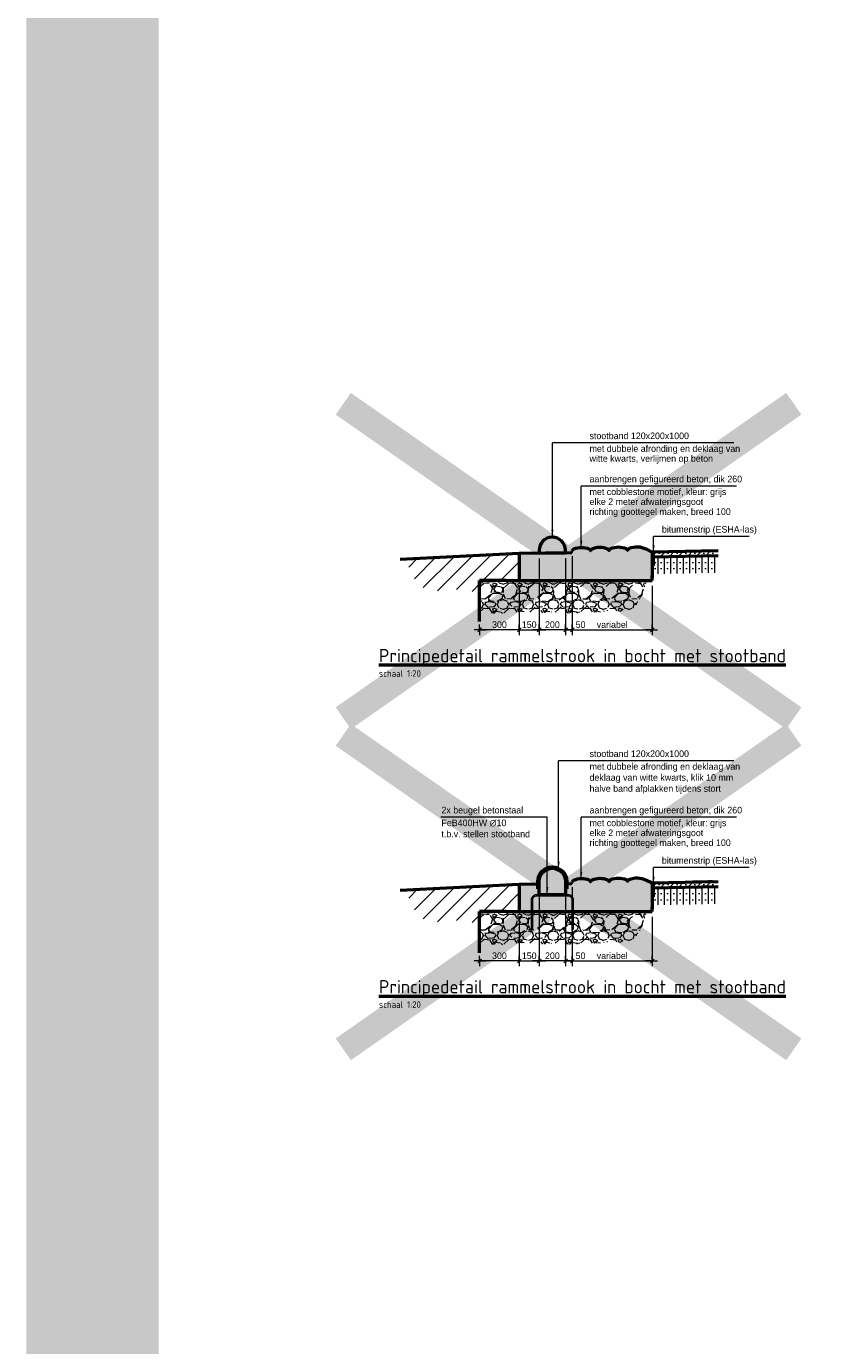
# Model space of a CAD drawing. Header units: metres. Extents: x -699 to 2316, y -1199 to 781.
# Tile 179 of 256: x -8.58 to -2.46, y -58.39 to -48.43. Entities that reach past the tile are written whole.
import ezdxf

# ---------------------------------------------------------------- set-up
doc = ezdxf.new("R2010")
doc.units = ezdxf.units.M
doc.header["$PDMODE"] = 1
for name, color, linetype, lineweight in [('N-WE-VH-KANTVERHARDING-GD', 210, 'Continuous', 50), ('X-XX-AL-A-GS', 253, 'Continuous', 18), ('X-XX-AL-A-ZW', 8, 'Continuous', 18), ('X-XX-AL-M', 7, 'Continuous', 18), ('X-XX-AL-T25', 7, 'Continuous', 25), ('X-XX-AL-T50', 130, 'Continuous', 50)]:
    doc.layers.add(name, color=color, linetype=linetype, lineweight=lineweight)
doc.layers.add('to-xx-view', color=1, linetype='Continuous', lineweight=25, plot=False)
doc.styles.add('NLCS-ISO', font='NLCS-ISO.ttf')
doc.styles.add('rtw_iso', font='iso-rtw.shx')
doc.dimstyles.new('RTW-LGO-20-B', dxfattribs={"dimtxt": 0.05, "dimasz": 0.01, "dimexe": 0.04, "dimexo": 0.04, "dimgap": 0.014, "dimtad": 1, "dimdec": 0, "dimlfac": 1000, "dimzin": 0, "dimdsep": 46, "dimtxsty": 'rtw_iso', "dimblk1": 'RTW-TIC-V1', "dimblk2": 'RTW-TIC-V1', "dimsah": 1, "dimcen": 2.5, "dimdle": 2, "dimclrd": 8, "dimclre": 8, "dimclrt": 256, "dimaunit": 2, "dimadec": 6, "dimazin": 0, "dimtfac": 1, "dimtdec": 4, "dimtmove": 0, "dimatfit": 0, "dimldrblk": 'RTW-TIC-V1', "dimfxl": 1, "dimtolj": 1, "dimtzin": 0, "dimlwd": 18, "dimlwe": 18, "dimarcsym": 0})

# ---------------------------------------------------------------- blocks, each defined once
blk = doc.blocks.new('RTW-L_ARR')
at = {"color": 0, "linetype": 'ByBlock', "lineweight": 18}
blk.add_solid([(-1, 0.17), (-1, -0.17), (0, 0)], dxfattribs=at)
blk = doc.blocks.new('RTW-TIC-V1')
at = {"color": 0, "lineweight": 18}
for p, q in [((0, 0), (-5, 0)), ((-1.41, -1.41), (1.41, 1.41)), ((0, 0), (0, 4)), ((0, 0), (4, 0)), ((0, 0), (0, -4))]:
    blk.add_line(p, q, dxfattribs=at)
blk = doc.blocks.new('*D977')
at = {"layer": 'Defpoints', "color": 0, "transparency": 16777216}
for p in [(-4.4607, -52.4245), (-3.8566, -52.6095), (-3.8566, -52.9818)]:
    blk.add_point(p, dxfattribs=at)
at = {"layer": 'X-XX-AL-M', "color": 8, "lineweight": 18, "transparency": 16777216}
for p, q in [((-4.4607, -52.4645), (-4.4607, -53.0218)), ((-3.8566, -52.6495), (-3.8566, -53.0218)), ((-4.4507, -52.9818), (-3.8666, -52.9818))]:
    blk.add_line(p, q, dxfattribs=at)
at = {"layer": 'X-XX-AL-M', "color": 8, "lineweight": 18, "transparency": 16777216, "xscale": 0.01, "yscale": 0.01, "zscale": 0.01, "rotation": 180}
blk.add_blockref('RTW-TIC-V1', (-4.4607, -52.9818), dxfattribs=at)
at = {"layer": 'X-XX-AL-M', "color": 8, "lineweight": 18, "transparency": 16777216, "xscale": 0.01, "yscale": 0.01, "zscale": 0.01}
blk.add_blockref('RTW-TIC-V1', (-3.8566, -52.9818), dxfattribs=at)
at = {"layer": 'X-XX-AL-M', "transparency": 16777216, "insert": (-4.1586, -52.9428), "char_height": 0.05, "attachment_point": 5, "style": 'rtw_iso'}
blk.add_mtext('\\A1;variabel', dxfattribs=at)
blk = doc.blocks.new('*D978')
at = {"layer": 'Defpoints', "color": 0, "transparency": 16777216}
for p in [(-4.7107, -52.4031), (-4.5107, -52.401), (-4.7107, -52.9818)]:
    blk.add_point(p, dxfattribs=at)
at = {"layer": 'X-XX-AL-M', "color": 8, "lineweight": 18, "transparency": 16777216}
for p, q in [((-4.7107, -52.4431), (-4.7107, -53.0218)), ((-4.5107, -52.441), (-4.5107, -53.0218)), ((-4.5207, -52.9818), (-4.7007, -52.9818))]:
    blk.add_line(p, q, dxfattribs=at)
at = {"layer": 'X-XX-AL-M', "color": 8, "lineweight": 18, "transparency": 16777216, "xscale": 0.01, "yscale": 0.01, "zscale": 0.01, "rotation": 180}
blk.add_blockref('RTW-TIC-V1', (-4.7107, -52.9818), dxfattribs=at)
at = {"layer": 'X-XX-AL-M', "color": 8, "lineweight": 18, "transparency": 16777216, "xscale": 0.01, "yscale": 0.01, "zscale": 0.01}
blk.add_blockref('RTW-TIC-V1', (-4.5107, -52.9818), dxfattribs=at)
at = {"layer": 'X-XX-AL-M', "transparency": 16777216, "insert": (-4.6107, -52.9428), "char_height": 0.05, "attachment_point": 5, "style": 'rtw_iso'}
blk.add_mtext('\\A1;200', dxfattribs=at)
blk = doc.blocks.new('*D979')
at = {"layer": 'Defpoints', "color": 0, "transparency": 16777216}
for p in [(-4.7107, -52.4031), (-4.8607, -52.6076), (-4.7107, -52.9818)]:
    blk.add_point(p, dxfattribs=at)
at = {"layer": 'X-XX-AL-M', "color": 8, "lineweight": 18, "transparency": 16777216}
for p, q in [((-4.7107, -52.4431), (-4.7107, -53.0218)), ((-4.8607, -52.6476), (-4.8607, -53.0218)), ((-4.8507, -52.9818), (-4.7207, -52.9818))]:
    blk.add_line(p, q, dxfattribs=at)
at = {"layer": 'X-XX-AL-M', "color": 8, "lineweight": 18, "transparency": 16777216, "xscale": 0.01, "yscale": 0.01, "zscale": 0.01, "rotation": 180}
blk.add_blockref('RTW-TIC-V1', (-4.8607, -52.9818), dxfattribs=at)
at = {"layer": 'X-XX-AL-M', "color": 8, "lineweight": 18, "transparency": 16777216, "xscale": 0.01, "yscale": 0.01, "zscale": 0.01}
blk.add_blockref('RTW-TIC-V1', (-4.7107, -52.9818), dxfattribs=at)
at = {"layer": 'X-XX-AL-M', "transparency": 16777216, "insert": (-4.7857, -52.9428), "char_height": 0.05, "attachment_point": 5, "style": 'rtw_iso'}
blk.add_mtext('\\A1;150', dxfattribs=at)
blk = doc.blocks.new('*D980')
at = {"layer": 'Defpoints', "color": 0, "transparency": 16777216}
for p in [(-4.8607, -52.6076), (-5.1607, -52.9194), (-5.1607, -52.9818)]:
    blk.add_point(p, dxfattribs=at)
at = {"layer": 'X-XX-AL-M', "color": 8, "lineweight": 18, "transparency": 16777216}
for p, q in [((-4.8607, -52.6476), (-4.8607, -53.0218)), ((-5.1607, -52.9594), (-5.1607, -53.0218)), ((-4.8707, -52.9818), (-5.1507, -52.9818))]:
    blk.add_line(p, q, dxfattribs=at)
at = {"layer": 'X-XX-AL-M', "color": 8, "lineweight": 18, "transparency": 16777216, "xscale": 0.01, "yscale": 0.01, "zscale": 0.01, "rotation": 180}
blk.add_blockref('RTW-TIC-V1', (-5.1607, -52.9818), dxfattribs=at)
at = {"layer": 'X-XX-AL-M', "color": 8, "lineweight": 18, "transparency": 16777216, "xscale": 0.01, "yscale": 0.01, "zscale": 0.01}
blk.add_blockref('RTW-TIC-V1', (-4.8607, -52.9818), dxfattribs=at)
at = {"layer": 'X-XX-AL-M', "transparency": 16777216, "insert": (-5.0107, -52.9428), "char_height": 0.05, "attachment_point": 5, "style": 'rtw_iso'}
blk.add_mtext('\\A1;300', dxfattribs=at)
blk = doc.blocks.new('*D981')
at = {"layer": 'Defpoints', "color": 0, "transparency": 16777216}
for p in [(-4.4607, -52.3845), (-4.5107, -52.401), (-4.4607, -52.9818)]:
    blk.add_point(p, dxfattribs=at)
at = {"layer": 'X-XX-AL-M', "color": 8, "lineweight": 18, "transparency": 16777216}
for p, q in [((-4.5107, -52.441), (-4.5107, -53.0218)), ((-4.4607, -52.4245), (-4.4607, -53.0218)), ((-4.5207, -52.9818), (-4.5307, -52.9818)), ((-4.5107, -52.9818), (-4.4607, -52.9818)), ((-4.4507, -52.9818), (-4.3556, -52.9818))]:
    blk.add_line(p, q, dxfattribs=at)
at = {"layer": 'X-XX-AL-M', "color": 8, "lineweight": 18, "transparency": 16777216, "xscale": 0.01, "yscale": 0.01, "zscale": 0.01}
blk.add_blockref('RTW-TIC-V1', (-4.5107, -52.9818), dxfattribs=at)
at = {"layer": 'X-XX-AL-M', "color": 8, "lineweight": 18, "transparency": 16777216, "xscale": 0.01, "yscale": 0.01, "zscale": 0.01, "rotation": 180}
blk.add_blockref('RTW-TIC-V1', (-4.4607, -52.9818), dxfattribs=at)
at = {"layer": 'X-XX-AL-M', "transparency": 16777216, "insert": (-4.3981, -52.9428), "char_height": 0.05, "attachment_point": 5, "style": 'rtw_iso'}
blk.add_mtext('\\A1;50', dxfattribs=at)
blk = doc.blocks.new('*D966')
at = {"layer": 'Defpoints', "color": 0, "transparency": 16777216}
for p in [(-4.4607, -54.9245), (-3.8566, -55.1095), (-3.8566, -55.4818)]:
    blk.add_point(p, dxfattribs=at)
at = {"layer": 'X-XX-AL-M', "color": 8, "lineweight": 18, "transparency": 16777216}
for p, q in [((-4.4607, -54.9645), (-4.4607, -55.5218)), ((-3.8566, -55.1495), (-3.8566, -55.5218)), ((-4.4507, -55.4818), (-3.8666, -55.4818))]:
    blk.add_line(p, q, dxfattribs=at)
at = {"layer": 'X-XX-AL-M', "color": 8, "lineweight": 18, "transparency": 16777216, "xscale": 0.01, "yscale": 0.01, "zscale": 0.01, "rotation": 180}
blk.add_blockref('RTW-TIC-V1', (-4.4607, -55.4818), dxfattribs=at)
at = {"layer": 'X-XX-AL-M', "color": 8, "lineweight": 18, "transparency": 16777216, "xscale": 0.01, "yscale": 0.01, "zscale": 0.01}
blk.add_blockref('RTW-TIC-V1', (-3.8566, -55.4818), dxfattribs=at)
at = {"layer": 'X-XX-AL-M', "transparency": 16777216, "insert": (-4.1586, -55.4428), "char_height": 0.05, "attachment_point": 5, "style": 'rtw_iso'}
blk.add_mtext('\\A1;variabel', dxfattribs=at)
blk = doc.blocks.new('*D967')
at = {"layer": 'Defpoints', "color": 0, "transparency": 16777216}
for p in [(-4.7107, -54.9031), (-4.5107, -54.901), (-4.7107, -55.4818)]:
    blk.add_point(p, dxfattribs=at)
at = {"layer": 'X-XX-AL-M', "color": 8, "lineweight": 18, "transparency": 16777216}
for p, q in [((-4.7107, -54.9431), (-4.7107, -55.5218)), ((-4.5107, -54.941), (-4.5107, -55.5218)), ((-4.5207, -55.4818), (-4.7007, -55.4818))]:
    blk.add_line(p, q, dxfattribs=at)
at = {"layer": 'X-XX-AL-M', "color": 8, "lineweight": 18, "transparency": 16777216, "xscale": 0.01, "yscale": 0.01, "zscale": 0.01, "rotation": 180}
blk.add_blockref('RTW-TIC-V1', (-4.7107, -55.4818), dxfattribs=at)
at = {"layer": 'X-XX-AL-M', "color": 8, "lineweight": 18, "transparency": 16777216, "xscale": 0.01, "yscale": 0.01, "zscale": 0.01}
blk.add_blockref('RTW-TIC-V1', (-4.5107, -55.4818), dxfattribs=at)
at = {"layer": 'X-XX-AL-M', "transparency": 16777216, "insert": (-4.6107, -55.4428), "char_height": 0.05, "attachment_point": 5, "style": 'rtw_iso'}
blk.add_mtext('\\A1;200', dxfattribs=at)
blk = doc.blocks.new('*D968')
at = {"layer": 'Defpoints', "color": 0, "transparency": 16777216}
for p in [(-4.7107, -54.9031), (-4.8607, -55.1076), (-4.7107, -55.4818)]:
    blk.add_point(p, dxfattribs=at)
at = {"layer": 'X-XX-AL-M', "color": 8, "lineweight": 18, "transparency": 16777216}
for p, q in [((-4.7107, -54.9431), (-4.7107, -55.5218)), ((-4.8607, -55.1476), (-4.8607, -55.5218)), ((-4.8507, -55.4818), (-4.7207, -55.4818))]:
    blk.add_line(p, q, dxfattribs=at)
at = {"layer": 'X-XX-AL-M', "color": 8, "lineweight": 18, "transparency": 16777216, "xscale": 0.01, "yscale": 0.01, "zscale": 0.01, "rotation": 180}
blk.add_blockref('RTW-TIC-V1', (-4.8607, -55.4818), dxfattribs=at)
at = {"layer": 'X-XX-AL-M', "color": 8, "lineweight": 18, "transparency": 16777216, "xscale": 0.01, "yscale": 0.01, "zscale": 0.01}
blk.add_blockref('RTW-TIC-V1', (-4.7107, -55.4818), dxfattribs=at)
at = {"layer": 'X-XX-AL-M', "transparency": 16777216, "insert": (-4.7857, -55.4428), "char_height": 0.05, "attachment_point": 5, "style": 'rtw_iso'}
blk.add_mtext('\\A1;150', dxfattribs=at)
blk = doc.blocks.new('*D969')
at = {"layer": 'Defpoints', "color": 0, "transparency": 16777216}
for p in [(-4.8607, -55.1076), (-5.1607, -55.4194), (-5.1607, -55.4818)]:
    blk.add_point(p, dxfattribs=at)
at = {"layer": 'X-XX-AL-M', "color": 8, "lineweight": 18, "transparency": 16777216}
for p, q in [((-4.8607, -55.1476), (-4.8607, -55.5218)), ((-5.1607, -55.4594), (-5.1607, -55.5218)), ((-4.8707, -55.4818), (-5.1507, -55.4818))]:
    blk.add_line(p, q, dxfattribs=at)
at = {"layer": 'X-XX-AL-M', "color": 8, "lineweight": 18, "transparency": 16777216, "xscale": 0.01, "yscale": 0.01, "zscale": 0.01, "rotation": 180}
blk.add_blockref('RTW-TIC-V1', (-5.1607, -55.4818), dxfattribs=at)
at = {"layer": 'X-XX-AL-M', "color": 8, "lineweight": 18, "transparency": 16777216, "xscale": 0.01, "yscale": 0.01, "zscale": 0.01}
blk.add_blockref('RTW-TIC-V1', (-4.8607, -55.4818), dxfattribs=at)
at = {"layer": 'X-XX-AL-M', "transparency": 16777216, "insert": (-5.0107, -55.4428), "char_height": 0.05, "attachment_point": 5, "style": 'rtw_iso'}
blk.add_mtext('\\A1;300', dxfattribs=at)
blk = doc.blocks.new('*D970')
at = {"layer": 'Defpoints', "color": 0, "transparency": 16777216}
for p in [(-4.5107, -54.901), (-4.4607, -54.8845), (-4.4607, -55.4818)]:
    blk.add_point(p, dxfattribs=at)
at = {"layer": 'X-XX-AL-M', "color": 8, "lineweight": 18, "transparency": 16777216}
for p, q in [((-4.5107, -54.941), (-4.5107, -55.5218)), ((-4.4607, -54.9245), (-4.4607, -55.5218)), ((-4.5207, -55.4818), (-4.5307, -55.4818)), ((-4.5107, -55.4818), (-4.4607, -55.4818)), ((-4.4507, -55.4818), (-4.3556, -55.4818))]:
    blk.add_line(p, q, dxfattribs=at)
at = {"layer": 'X-XX-AL-M', "color": 8, "lineweight": 18, "transparency": 16777216, "xscale": 0.01, "yscale": 0.01, "zscale": 0.01}
blk.add_blockref('RTW-TIC-V1', (-4.5107, -55.4818), dxfattribs=at)
at = {"layer": 'X-XX-AL-M', "color": 8, "lineweight": 18, "transparency": 16777216, "xscale": 0.01, "yscale": 0.01, "zscale": 0.01, "rotation": 180}
blk.add_blockref('RTW-TIC-V1', (-4.4607, -55.4818), dxfattribs=at)
at = {"layer": 'X-XX-AL-M', "transparency": 16777216, "insert": (-4.3981, -55.4428), "char_height": 0.05, "attachment_point": 5, "style": 'rtw_iso'}
blk.add_mtext('\\A1;50', dxfattribs=at)

msp = doc.modelspace()

# ---------------------------------------------------------------- hatches: boundary and pattern name
at = {"layer": 'X-XX-AL-A-GS', "linetype": 'Continuous'}
h = msp.add_hatch(color=254, dxfattribs=at)
edge = h.paths.add_edge_path()
edge.add_line((-4.7109, -52.3831), (-4.7107, -52.4031))
edge.add_line((-4.7107, -52.4031), (-4.5107, -52.401))
edge.add_line((-4.5107, -52.401), (-4.5109, -52.381))
edge.add_arc((-4.6109, -52.3821), 0.1, 0.59523, 180.59523)
for points in [[(-4.8607, -52.4046), (-4.8607, -52.6095), (-3.8566, -52.6095), (-3.8566, -52.5745), (-3.8566, -52.4995), (-3.8566, -52.4295), (-3.8566, -52.3945), (-3.9046, -52.3705, 0.219089), (-4.03, -52.3665, 0.232096), (-4.0415, -52.3798, -0.75002), (-4.0431, -52.3798, 0.221583), (-4.0546, -52.3674, 0.2), (-4.1699, -52.3679, 0.232096), (-4.1815, -52.3812, -0.75002), (-4.1831, -52.3812, 0.221583), (-4.1945, -52.3688, 0.2), (-4.3099, -52.3693, 0.232096), (-4.3215, -52.3825, -0.75002), (-4.3231, -52.3826, 0.221583), (-4.3345, -52.3702, 0.101292), (-4.3936, -52.3589, 0.094102), (-4.4483, -52.3706, 0.232096), (-4.4599, -52.3839), (-4.4643, -52.4005)], [(-4.8607, -54.9046), (-4.8607, -55.1095), (-3.8566, -55.1095), (-3.8566, -55.0745), (-3.8566, -54.9995), (-3.8566, -54.9295), (-3.8566, -54.8945), (-3.9046, -54.8705, 0.219089), (-4.03, -54.8665, 0.232096), (-4.0415, -54.8798, -0.75002), (-4.0431, -54.8798, 0.221583), (-4.0546, -54.8674, 0.2), (-4.1699, -54.8679, 0.232096), (-4.1815, -54.8812, -0.75002), (-4.1831, -54.8812, 0.221583), (-4.1945, -54.8688, 0.2), (-4.3099, -54.8693, 0.232096), (-4.3215, -54.8825, -0.75002), (-4.3231, -54.8826, 0.221583), (-4.3345, -54.8702, 0.101292), (-4.3936, -54.8589, 0.094102), (-4.4483, -54.8706, 0.232096), (-4.4599, -54.8839), (-4.4643, -54.9005)]]:
    msp.add_hatch(color=254, dxfattribs=at).paths.add_polyline_path(points)
at = {"layer": 'X-XX-AL-A-GS'}
h = msp.add_hatch(dxfattribs=at)
h.set_pattern_fill('VD-SMAB', color=256, scale=0.508, angle=-14.90447, style=0, pattern_type=2)
h.set_pattern_definition([(45, (229.031653, 203.634357), (-0.0336759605, 0.0336759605), []), (45, (229.06533, 203.634357), (-0.0336759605, 0.0336759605), [0, -0.047625])])
h.paths.add_polyline_path([(-3.3969, -52.386), (-3.8566, -52.3945), (-3.8566, -52.4295), (-3.3969, -52.421)])
h = msp.add_hatch(dxfattribs=at)
h.set_pattern_fill('ANSI31', color=256, scale=0.75, style=0)
h.set_pattern_definition([(45, (-5.5761, -50.00085), (-0.0662913, 0.0662913), [])])
h.paths.add_polyline_path([(-4.8607, -52.4046), (-5.7247, -52.4478), (-5.6444, -52.6149), (-5.545, -52.6977), (-5.3793, -52.6701), (-5.1607, -52.6988), (-5.1607, -52.6103), (-4.8607, -52.6103)])
h = msp.add_hatch(dxfattribs=at)
h.set_pattern_fill('VD-STAB', color=256, scale=0.508, angle=30.09553, style=0, pattern_type=2)
h.set_pattern_definition([(90, (-5.76445, -53.06744), (-0.047625, -2e-12), []), (90, (-5.740637, -53.04363), (-0.047625, -2e-12), [0, -0.047625])])
h.paths.add_polyline_path([(-3.3652, -52.4204), (-3.8566, -52.4295), (-3.8566, -52.4945), (-3.3652, -52.4854)])
h.paths.add_polyline_path([(-3.3652, -52.4854), (-3.8566, -52.4945), (-3.8566, -52.4995), (-3.8566, -52.5595), (-3.3652, -52.5504)])
at = {"layer": 'X-XX-AL-A-GS', "linetype": 'Continuous'}
h = msp.add_hatch(color=254, dxfattribs=at)
edge = h.paths.add_edge_path()
edge.add_line((-4.7109, -54.8831), (-4.7107, -54.9031))
edge.add_line((-4.7107, -54.9031), (-4.5107, -54.901))
edge.add_line((-4.5107, -54.901), (-4.5109, -54.881))
edge.add_arc((-4.6109, -54.8821), 0.1, 0.59523, 180.59523)
at = {"layer": 'X-XX-AL-A-GS'}
h = msp.add_hatch(dxfattribs=at)
h.set_pattern_fill('ANSI31', color=256, scale=0.75, style=0)
h.set_pattern_definition([(45, (-5.5761, -52.50085), (-0.0662913, 0.0662913), [])])
h.paths.add_polyline_path([(-4.8607, -54.9046), (-5.7247, -54.9478), (-5.6444, -55.1149), (-5.545, -55.1977), (-5.3793, -55.1701), (-5.1607, -55.1988), (-5.1607, -55.1103), (-4.8607, -55.1103)])
h = msp.add_hatch(dxfattribs=at)
h.set_pattern_fill('VD-SMAB', color=256, scale=0.508, angle=-14.90447, style=0, pattern_type=2)
h.set_pattern_definition([(45, (229.031653, 201.134357), (-0.0336759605, 0.0336759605), []), (45, (229.06533, 201.134357), (-0.0336759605, 0.0336759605), [0, -0.047625])])
h.paths.add_polyline_path([(-3.3969, -54.886), (-3.8566, -54.8945), (-3.8566, -54.9295), (-3.3969, -54.921)])
h = msp.add_hatch(dxfattribs=at)
h.set_pattern_fill('VD-STAB', color=256, scale=0.508, angle=30.09553, style=0, pattern_type=2)
h.set_pattern_definition([(90, (-5.76445, -55.56744), (-0.047625, -2e-12), []), (90, (-5.740637, -55.54363), (-0.047625, -2e-12), [0, -0.047625])])
h.paths.add_polyline_path([(-3.3652, -54.9204), (-3.8566, -54.9295), (-3.8566, -54.9945), (-3.3652, -54.9854)])
h.paths.add_polyline_path([(-3.3652, -54.9854), (-3.8566, -54.9945), (-3.8566, -54.9995), (-3.8566, -55.0595), (-3.3652, -55.0504)])
at = {"layer": 'X-XX-AL-A-ZW'}
h = msp.add_hatch(dxfattribs=at)
h.set_pattern_fill('GRAVEL', color=256, scale=0.19, style=0)
h.set_pattern_definition([(228.0128, (-5.418339, -49.940513), (-1.519999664, -1.710000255), [0.025562, -2.530627]), (184.9697, (-5.435439, -49.959513), (2.2800002, 0.189998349), [0.043865, -4.3426257]), (132.5104, (-5.479139, -49.963313), (1.899998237, -2.090001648), [0.03093, -3.062046]), (267.2737, (-5.553239, -50.010813), (0.189999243, 3.800000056), [0.039945, -3.954576]), (292.8337, (-5.555139, -50.050713), (-0.950001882, 2.279999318), [0.0391695, -3.877781]), (357.2737, (-5.539939, -50.086813), (-3.800000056, 0.189999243), [0.039945, -3.954576]), (37.6942, (-5.500039, -50.088713), (-2.470001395, -1.899998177), [0.0528255, -5.2297213]), (72.2553, (-5.458239, -50.056413), (1.330002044, 4.179999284), [0.0498727, -4.937401]), (121.4296, (-5.443039, -50.008913), (-1.520001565, 2.469999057), [0.0400805, -3.967974]), (175.2364, (-5.46394, -49.974713), (2.09000018, -0.18999839), [0.045758, -2.242145]), (222.3974, (-5.509539, -49.970913), (-2.280001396, -2.089998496), [0.059175, -5.8583413]), (138.8141, (-5.36514, -50.012713), (-1.33000056, 1.13999949), [0.020197, -1.9995304]), (171.4692, (-5.380339, -49.999413), (2.469999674, -0.380001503), [0.038425, -3.804087]), (225, (-5.41834, -49.99371), (2e-11, -0.19), [0.02687, -0.24183]), (203.1986, (-5.43164, -49.970913), (0.94999995, 0.38000025), [0.01447, -1.432527]), (291.8014, (-5.44494, -49.976613), (-0.19, 0.57000005), [0.0204636, -1.002718]), (30.9638, (-5.43734, -49.995613), (0.56999962, 0.38000047), [0.0332365, -1.074644]), (161.565, (-5.40884, -49.978513), (0.3800001, -0.1899997), [0.024033, -0.5767995]), (16.3895, (-5.555139, -49.976613), (1.900000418, 0.569998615), [0.033668, -3.3331405]), (70.3462, (-5.522839, -49.967113), (-0.759999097, -2.090000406), [0.0282456, -2.7963075]), (293.1986, (-5.40884, -49.940513), (-0.38000025, 0.94999995), [0.02894, -1.418057]), (343.6105, (-5.397439, -49.967113), (-1.900000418, 0.569998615), [0.033668, -3.3331405]), (339.444, (-5.55514, -50.094413), (-0.95000035, 0.37999924), [0.032467, -1.5908936]), (294.7751, (-5.524739, -50.105813), (-0.949998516, 2.09000065), [0.027204, -2.693182]), (66.8014, (-5.40694, -50.130513), (0.38000025, 0.94999995), [0.02894, -1.418057]), (17.354, (-5.395539, -50.103913), (-2.470000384, -0.759998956), [0.03185, -3.1531306]), (69.444, (-5.50004, -50.130513), (-0.37999924, -0.95000035), [0.0162336, -1.607127]), (101.3099, (-5.41834, -50.130513), (-0.18999955, 0.76000014), [0.009688, -0.9591255]), (165.9638, (-5.42024, -50.121013), (0.5700001, -0.1899996), [0.039169, -0.7442205]), (186.009, (-5.458239, -50.111513), (1.899999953, 0.18999987), [0.0362995, -3.5936454]), (303.6901, (-5.43734, -50.012713), (-0.19000025, 0.3799999), [0.027402, -0.6576525]), (353.1572, (-5.422139, -50.035513), (3.22999988, -0.38000152), [0.047841, -4.736237]), (60.9454, (-5.37464, -50.041213), (-0.76, -1.33000007), [0.0195616, -1.936608]), (90, (-5.36514, -50.02411), (-0.19, 0.19), [0.0114, -0.1786]), (120.2564, (-5.462039, -50.105813), (0.75999903, -1.330000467), [0.0263956, -2.613169]), (48.0128, (-5.475339, -50.083013), (1.519999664, 1.710000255), [0.0511237, -2.505065]), (6e-09, (-5.44114, -50.04501), (0.19, 0.19), [0.0494, -0.1406]), (325.3048, (-5.391739, -50.045013), (-1.89999891, 1.330001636), [0.0300417, -2.974122]), (254.0546, (-5.36704, -50.062113), (-0.18999998, -0.76000002), [0.027664, -1.3555565]), (207.646, (-5.374639, -50.088713), (-3.609999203, -1.900001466), [0.0450424, -4.4592]), (175.4261, (-5.414539, -50.109613), (-2.470000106, 0.189999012), [0.047652, -4.717524])])
h.paths.add_polyline_path([(-3.9253, -52.6797), (-3.893, -52.6095), (-4.8755, -52.6095), (-5.1605, -52.6095), (-5.1605, -52.87), (-5.0607, -52.8569), (-4.958, -52.8598), (-4.8518, -52.8442), (-4.6729, -52.8549), (-4.5973, -52.8464), (-4.445, -52.8601), (-4.3777, -52.8457), (-4.2504, -52.8478), (-4.1933, -52.8378), (-4.0598, -52.8418), (-3.9887, -52.8191), (-3.9675, -52.7754), (-3.932, -52.7291)])
h = msp.add_hatch(dxfattribs=at)
h.set_pattern_fill('GRAVEL', color=256, scale=0.19, style=0)
h.set_pattern_definition([(228.0128, (-5.418339, -52.440513), (-1.519999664, -1.710000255), [0.025562, -2.530627]), (184.9697, (-5.435439, -52.459513), (2.2800002, 0.189998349), [0.043865, -4.3426257]), (132.5104, (-5.479139, -52.463313), (1.899998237, -2.090001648), [0.03093, -3.062046]), (267.2737, (-5.553239, -52.510813), (0.189999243, 3.800000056), [0.039945, -3.954576]), (292.8337, (-5.555139, -52.550713), (-0.950001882, 2.279999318), [0.0391695, -3.877781]), (357.2737, (-5.539939, -52.586813), (-3.800000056, 0.189999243), [0.039945, -3.954576]), (37.6942, (-5.500039, -52.588713), (-2.470001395, -1.899998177), [0.0528255, -5.2297213]), (72.2553, (-5.458239, -52.556413), (1.330002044, 4.179999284), [0.0498727, -4.937401]), (121.4296, (-5.443039, -52.508913), (-1.520001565, 2.469999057), [0.0400805, -3.967974]), (175.2364, (-5.46394, -52.474713), (2.09000018, -0.18999839), [0.045758, -2.242145]), (222.3974, (-5.509539, -52.470913), (-2.280001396, -2.089998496), [0.059175, -5.8583413]), (138.8141, (-5.36514, -52.512713), (-1.33000056, 1.13999949), [0.020197, -1.9995304]), (171.4692, (-5.380339, -52.499413), (2.469999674, -0.380001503), [0.038425, -3.804087]), (225, (-5.41834, -52.49371), (2e-11, -0.19), [0.02687, -0.24183]), (203.1986, (-5.43164, -52.470913), (0.94999995, 0.38000025), [0.01447, -1.432527]), (291.8014, (-5.44494, -52.476613), (-0.19, 0.57000005), [0.0204636, -1.002718]), (30.9638, (-5.43734, -52.495613), (0.56999962, 0.38000047), [0.0332365, -1.074644]), (161.565, (-5.40884, -52.478513), (0.3800001, -0.1899997), [0.024033, -0.5767995]), (16.3895, (-5.555139, -52.476613), (1.900000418, 0.569998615), [0.033668, -3.3331405]), (70.3462, (-5.522839, -52.467113), (-0.759999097, -2.090000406), [0.0282456, -2.7963075]), (293.1986, (-5.40884, -52.440513), (-0.38000025, 0.94999995), [0.02894, -1.418057]), (343.6105, (-5.397439, -52.467113), (-1.900000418, 0.569998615), [0.033668, -3.3331405]), (339.444, (-5.55514, -52.594413), (-0.95000035, 0.37999924), [0.032467, -1.5908936]), (294.7751, (-5.524739, -52.605813), (-0.949998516, 2.09000065), [0.027204, -2.693182]), (66.8014, (-5.40694, -52.630513), (0.38000025, 0.94999995), [0.02894, -1.418057]), (17.354, (-5.395539, -52.603913), (-2.470000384, -0.759998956), [0.03185, -3.1531306]), (69.444, (-5.50004, -52.630513), (-0.37999924, -0.95000035), [0.0162336, -1.607127]), (101.3099, (-5.41834, -52.630513), (-0.18999955, 0.76000014), [0.009688, -0.9591255]), (165.9638, (-5.42024, -52.621013), (0.5700001, -0.1899996), [0.039169, -0.7442205]), (186.009, (-5.458239, -52.611513), (1.899999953, 0.18999987), [0.0362995, -3.5936454]), (303.6901, (-5.43734, -52.512713), (-0.19000025, 0.3799999), [0.027402, -0.6576525]), (353.1572, (-5.422139, -52.535513), (3.22999988, -0.38000152), [0.047841, -4.736237]), (60.9454, (-5.37464, -52.541213), (-0.76, -1.33000007), [0.0195616, -1.936608]), (90, (-5.36514, -52.52411), (-0.19, 0.19), [0.0114, -0.1786]), (120.2564, (-5.462039, -52.605813), (0.75999903, -1.330000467), [0.0263956, -2.613169]), (48.0128, (-5.475339, -52.583013), (1.519999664, 1.710000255), [0.0511237, -2.505065]), (6e-09, (-5.44114, -52.54501), (0.19, 0.19), [0.0494, -0.1406]), (325.3048, (-5.391739, -52.545013), (-1.89999891, 1.330001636), [0.0300417, -2.974122]), (254.0546, (-5.36704, -52.562113), (-0.18999998, -0.76000002), [0.027664, -1.3555565]), (207.646, (-5.374639, -52.588713), (-3.609999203, -1.900001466), [0.0450424, -4.4592]), (175.4261, (-5.414539, -52.609613), (-2.470000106, 0.189999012), [0.047652, -4.717524])])
h.paths.add_polyline_path([(-3.9253, -55.1797), (-3.893, -55.1095), (-4.8755, -55.1095), (-5.1605, -55.1095), (-5.1605, -55.37), (-5.0607, -55.3569), (-4.958, -55.3598), (-4.8518, -55.3442), (-4.6729, -55.3549), (-4.5973, -55.3464), (-4.445, -55.3601), (-4.3777, -55.3457), (-4.2504, -55.3478), (-4.1933, -55.3378), (-4.0598, -55.3418), (-3.9887, -55.3191), (-3.9675, -55.2754), (-3.932, -55.2291)])

# ---------------------------------------------------------------- linework, layer by layer
at = {"linetype": 'Continuous'}
for p, q in [((-4.4599, -52.3839), (-4.4643, -52.4005)), ((-4.4599, -54.8839), (-4.4643, -54.9005))]:
    msp.add_line(p, q, dxfattribs=at)
at = {"const_width": 0.2, "flags": 128}
for points in [[(-6.1902, -51.2747), (-2.7871, -53.6489)], [(-2.7871, -51.2747), (-6.1902, -53.6489)], [(-6.1902, -53.7747), (-2.7871, -56.1489)], [(-2.7871, -53.7747), (-6.1902, -56.1489)]]:
    msp.add_lwpolyline(points, dxfattribs=at)
at = {"layer": 'N-WE-VH-KANTVERHARDING-GD'}
for p, q in [((-3.8566, -52.3945), (-3.9046, -52.3705)), ((-3.359, -52.3853), (-3.8566, -52.3945)), ((-4.8608, -52.4046), (-5.7609, -52.4497)), ((-4.4643, -52.4005), (-4.8608, -52.4046)), ((-4.8607, -52.4046), (-4.8607, -52.6095)), ((-3.8566, -52.3945), (-3.8566, -52.5906)), ((-3.8566, -52.3945), (-3.8566, -52.4295)), ((-3.8566, -52.4295), (-3.359, -52.4203)), ((-3.8566, -52.4295), (-3.8566, -52.4995)), ((-3.8566, -52.4995), (-3.8566, -52.5745)), ((-3.8566, -52.6095), (-3.8566, -52.5745)), ((-5.1607, -52.9194), (-5.1607, -52.6095)), ((-4.9564, -52.6095), (-5.1607, -52.6095)), ((-4.9564, -52.6095), (-3.8566, -52.6095)), ((-3.8566, -54.8945), (-3.9046, -54.8705)), ((-4.8608, -54.9046), (-5.7609, -54.9497)), ((-4.7109, -54.9031), (-4.8608, -54.9046)), ((-4.8607, -54.9046), (-4.8607, -55.1095)), ((-4.4643, -54.9005), (-4.5109, -54.901)), ((-3.359, -54.8853), (-3.8566, -54.8945)), ((-3.8566, -54.8945), (-3.8566, -55.0906)), ((-3.8566, -54.8945), (-3.8566, -54.9295)), ((-3.8566, -54.9295), (-3.359, -54.9203)), ((-3.8566, -54.9295), (-3.8566, -54.9995)), ((-3.8566, -54.9995), (-3.8566, -55.0745)), ((-3.8566, -55.1095), (-3.8566, -55.0745)), ((-5.1607, -55.4194), (-5.1607, -55.1095)), ((-4.9564, -55.1095), (-5.1607, -55.1095)), ((-4.9564, -55.1095), (-3.8566, -55.1095))]:
    msp.add_line(p, q, dxfattribs=at)
msp.add_lwpolyline([(-4.7109, -52.3831), (-4.7107, -52.4031), (-4.5107, -52.401), (-4.5109, -52.381, 1)], format="xyb", close=True, dxfattribs=at)
at = {"layer": 'N-WE-VH-KANTVERHARDING-GD', "flags": 128}
for points in [[(-4.4599, -52.3839, -0.232096), (-4.4483, -52.3706, -0.097577), (-4.3916, -52.3588)], [(-4.3931, -52.3589, -0.100462), (-4.3345, -52.3702, -0.221583), (-4.3231, -52.3826, 0.75002), (-4.3215, -52.3825, -0.232096), (-4.3099, -52.3693, -0.2), (-4.1945, -52.3688, -0.221583), (-4.1831, -52.3812, 0.75002), (-4.1815, -52.3812, -0.232096), (-4.1699, -52.3679, -0.2), (-4.0546, -52.3674, -0.221583), (-4.0431, -52.3798, 0.75002), (-4.0415, -52.3798, -0.232096), (-4.03, -52.3665, -0.219089), (-3.9046, -52.3705, -0.219089)], [(-4.4599, -54.8839, -0.232096), (-4.4483, -54.8706, -0.097577), (-4.3916, -54.8588)], [(-4.3931, -54.8589, -0.100462), (-4.3345, -54.8702, -0.221583), (-4.3231, -54.8826, 0.75002), (-4.3215, -54.8825, -0.232096), (-4.3099, -54.8693, -0.2), (-4.1945, -54.8688, -0.221583), (-4.1831, -54.8812, 0.75002), (-4.1815, -54.8812, -0.232096), (-4.1699, -54.8679, -0.2), (-4.0546, -54.8674, -0.221583), (-4.0431, -54.8798, 0.75002), (-4.0415, -54.8798, -0.232096), (-4.03, -54.8665, -0.219089), (-3.9046, -54.8705, -0.219089)]]:
    msp.add_lwpolyline(points, format="xyb", dxfattribs=at)
for points, const_width in [([(-3.8466, -52.3945), (-3.8466, -52.498)], 0.02), ([(-3.4008, -54.8761), (-3.5507, -54.8788)], 0.01), ([(-3.8466, -54.8945), (-3.8466, -54.998)], 0.02)]:
    msp.add_lwpolyline(points, dxfattribs=dict(at, const_width=const_width))
at = {"layer": 'N-WE-VH-KANTVERHARDING-GD'}
for points in [[(-4.7209, -54.9371), (-4.7209, -54.8821, -1), (-4.5009, -54.8821), (-4.5009, -54.9371)], [(-4.5109, -54.8821), (-4.5109, -54.9821), (-4.7109, -54.9821), (-4.7109, -54.8821, -1), (-4.5109, -54.8821, -1)]]:
    msp.add_lwpolyline(points, format="xyb", dxfattribs=at)
at = {"layer": 'N-WE-VH-KANTVERHARDING-GD', "lineweight": 18}
for points in [[(-4.4509, -55.2454), (-4.4509, -55.0221, 0.414214), (-4.4909, -54.9821), (-4.7309, -54.9821, 0.414214), (-4.7709, -55.0221), (-4.7709, -55.262)], [(-4.4609, -55.2548), (-4.4609, -55.0221, 0.414214), (-4.4909, -54.9921), (-4.7309, -54.9921, 0.414214), (-4.7609, -55.0221), (-4.7609, -55.2492)]]:
    msp.add_lwpolyline(points, format="xyb", dxfattribs=at)
at = {"layer": 'to-xx-view', "const_width": 1}
msp.add_lwpolyline([(-8.0838, -38.3644), (36.9945, -38.3644), (36.9945, -63.807), (-8.0838, -63.807)], close=True, dxfattribs=at)
at = {"layer": 'X-XX-AL-M', "lineweight": 18}
for p, q in [((-3.2398, -51.5702), (-4.6107, -51.5702)), ((-4.6107, -52.2744), (-4.6107, -51.5702)), ((-3.2194, -51.8962), (-4.3931, -51.8962)), ((-4.3931, -52.3589), (-4.3931, -51.8962)), ((-3.1232, -52.276), (-3.8466, -52.276)), ((-3.8466, -52.3945), (-3.8466, -52.276)), ((-3.2398, -53.9702), (-4.5635, -53.9702)), ((-4.5635, -54.7811), (-4.5635, -53.9702)), ((-4.6496, -54.3962), (-5.4543, -54.3962)), ((-4.6496, -54.9747), (-4.6496, -54.3962)), ((-3.2194, -54.3962), (-4.3931, -54.3962)), ((-4.3931, -54.8589), (-4.3931, -54.3962)), ((-3.1232, -54.776), (-3.8466, -54.776)), ((-3.8466, -54.8945), (-3.8466, -54.776))]:
    msp.add_line(p, q, dxfattribs=at)

# ---------------------------------------------------------------- block references
at = {"layer": 'X-XX-AL-M', "lineweight": 18, "xscale": 0.04999999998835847, "yscale": 0.04999999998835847, "zscale": 0.04999999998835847, "rotation": 270}
for p in [(-4.6107, -52.2744), (-4.3931, -52.3589), (-3.8466, -52.3945), (-4.5635, -54.7811), (-4.3931, -54.8589), (-3.8466, -54.8945), (-4.6496, -54.9747)]:
    msp.add_blockref('RTW-L_ARR', p, dxfattribs=at)

# ---------------------------------------------------------------- texts
at = {"layer": 'X-XX-AL-M', "style": 'rtw_iso'}
for s, p in [('stootband 120x200x1000', (-4.3301, -51.5419)), ('aanbrengen gefigureerd beton, dik 260', (-4.3301, -51.8679)), ('bitumenstrip (ESHA-las) ', (-3.7835, -52.2477)), ('stootband 120x200x1000', (-4.3301, -53.9419)), ('aanbrengen gefigureerd beton, dik 260', (-4.3301, -54.3679)), ('bitumenstrip (ESHA-las) ', (-3.7835, -54.7477))]:
    msp.add_text(s, height=0.05, rotation=0, dxfattribs=at).set_placement(p)
for s, p in [('deklaag van witte kwarts, klik 10 mm', (-4.3301, -54.1214)), ('halve band afplakken tijdens stort', (-4.3301, -54.2047)), ('2x beugel betonstaal', (-5.4488, -54.3679)), ('FeB400HW ∅10', (-5.4488, -54.4641)), ('t.b.v. stellen stootband', (-5.4488, -54.5474))]:
    msp.add_text(s, height=0.05, dxfattribs=at).set_placement(p)
at = {"layer": 'X-XX-AL-T25'}
for s, style, p in [('met dubbele afronding en deklaag van', 'rtw_iso', (-4.3301, -51.638)), ('witte kwarts, verlijmen op beton', 'rtw_iso', (-4.3301, -51.713)), ('elke 2 meter afwateringsgoot ', 'rtw_iso', (-4.3301, -52.0391)), ('met cobblestone motief, kleur: grijs', 'rtw_iso', (-4.3301, -51.9641)), ('richting goottegel maken, breed 100', 'rtw_iso', (-4.3301, -52.1141)), ('schaal 1:20', 'NLCS-ISO', (-5.9208, -53.3363)), ('met dubbele afronding en deklaag van', 'rtw_iso', (-4.3301, -54.038)), ('met cobblestone motief, kleur: grijs', 'rtw_iso', (-4.3301, -54.4641)), ('elke 2 meter afwateringsgoot ', 'rtw_iso', (-4.3301, -54.5391)), ('richting goottegel maken, breed 100', 'rtw_iso', (-4.3301, -54.6141)), ('schaal 1:20', 'NLCS-ISO', (-5.9208, -55.8363))]:
    msp.add_text(s, height=0.05, rotation=0, dxfattribs=dict(at, style=style)).set_placement(p)
at = {"layer": 'X-XX-AL-T50', "style": 'NLCS-ISO'}
for p in [(-5.9208, -53.2263), (-5.9208, -55.7263)]:
    msp.add_text('%%UPrincipedetail rammelstrook in bocht met stootband', height=0.1, rotation=0, dxfattribs=at).set_placement(p)

# ---------------------------------------------------------------- dimensions: what is measured, and where the dimension line sits
at = {"layer": 'X-XX-AL-M'}
for base, p1, p2, picture, middle in [((-4.4607, -52.9818), (-4.5107, -52.401), (-4.4607, -52.3845), '*D981', (-4.3981, -52.9428)), ((-4.7107, -52.9818), (-4.8607, -52.6076), (-4.7107, -52.4031), '*D979', (-4.7857, -52.9428)), ((-4.7107, -52.9818), (-4.5107, -52.401), (-4.7107, -52.4031), '*D978', (-4.6107, -52.9428)), ((-5.1607, -52.9818), (-4.8607, -52.6076), (-5.1607, -52.9194), '*D980', (-5.0107, -52.9428)), ((-4.7107, -55.4818), (-4.8607, -55.1076), (-4.7107, -54.9031), '*D968', (-4.7857, -55.4428)), ((-4.7107, -55.4818), (-4.5107, -54.901), (-4.7107, -54.9031), '*D967', (-4.6107, -55.4428)), ((-4.4607, -55.4818), (-4.5107, -54.901), (-4.4607, -54.8845), '*D970', (-4.3981, -55.4428)), ((-5.1607, -55.4818), (-4.8607, -55.1076), (-5.1607, -55.4194), '*D969', (-5.0107, -55.4428))]:
    dim = msp.add_linear_dim(base=base, p1=p1, p2=p2, angle=0, dimstyle='RTW-LGO-20-B', dxfattribs=at)
    dim.commit()
    dim.dimension.update_dxf_attribs({"geometry": picture, "text_midpoint": middle})
for base, p1, p2, picture, middle in [((-3.8566, -52.9818), (-4.4607, -52.4245), (-3.8566, -52.6095), '*D977', (-4.1586, -52.9428)), ((-3.8566, -55.4818), (-4.4607, -54.9245), (-3.8566, -55.1095), '*D966', (-4.1586, -55.4428))]:
    dim = msp.add_linear_dim(base=base, p1=p1, p2=p2, angle=0, text='variabel', dimstyle='RTW-LGO-20-B', dxfattribs=at)
    dim.commit()
    dim.dimension.update_dxf_attribs({"geometry": picture, "text_midpoint": middle})

doc.saveas('drawing.dxf')
